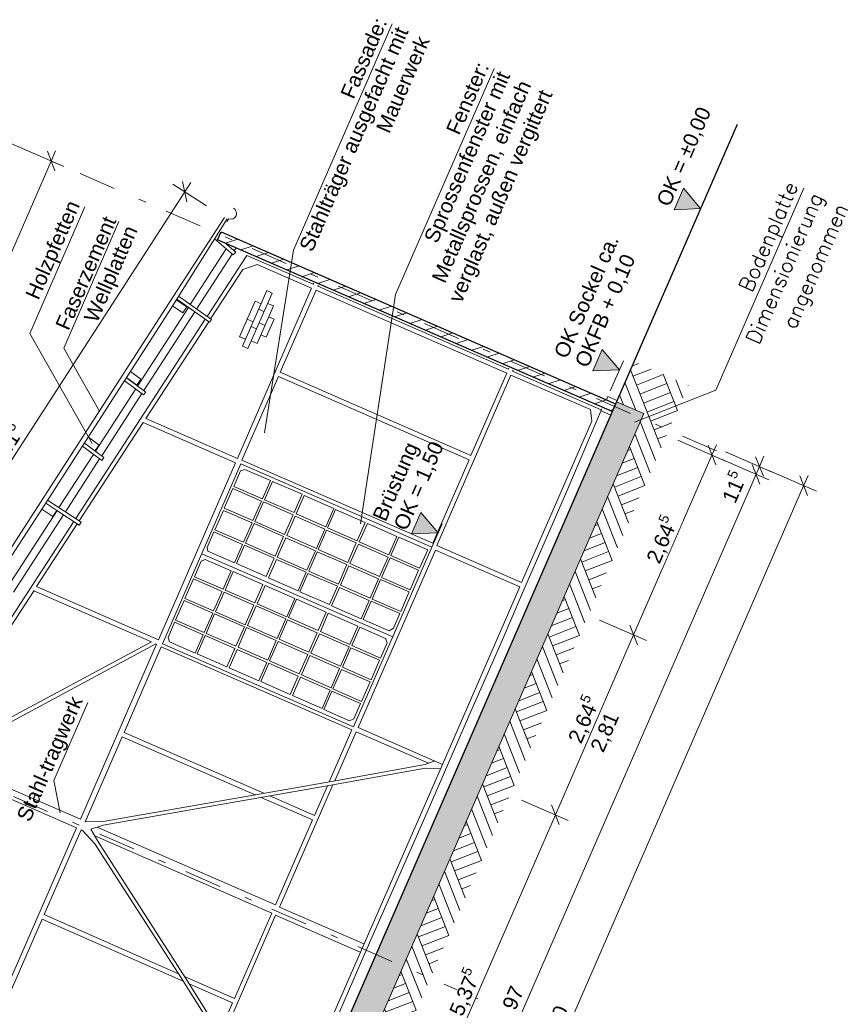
# Model space of a CAD drawing. Header units: metres. Extents: x -43 to 551, y 11 to 64.
# Tile 28 of 36: x 348 to 359, y 21 to 34. Entities that reach past the tile are written whole.
import ezdxf

# ---------------------------------------------------------------- set-up
doc = ezdxf.new("R2010")
doc.units = ezdxf.units.M
doc.header["$MEASUREMENT"] = 0
doc.linetypes.add('Achslinie 01', pattern=[1.166667, 0.5, -0.3, 0, -0.366667])
doc.linetypes.add('Wipeout_Contour', pattern=[1, 0, -1])
for name, color, linetype in [('00_Achsraster', 7, 'Continuous'), ('GBE_Beschriftung', 7, 'Continuous'), ('GBE_Dach', 7, 'Continuous'), ('GBE_Fen_Tuer', 7, 'Continuous'), ('GBE_Wand_Decke_tragend_Ansicht', 7, 'Continuous'), ('GBE_Wand_Decke_tragend_Schnitt', 7, 'Continuous'), ('GBE_Wand_Decke_tragend_Schraffur', 7, 'Continuous'), ('NEU_GBE_Bemassung_fsa', 7, 'Continuous'), ('NEU_GBE_Boden', 7, 'Continuous'), ('NEU_GBE_Hoehenkoten', 7, 'Continuous'), ('NEU_GBE_Holzbalken', 7, 'Continuous'), ('NEU_GBE_Regenrinne', 7, 'Continuous'), ('NEU_GBE_Traeger', 7, 'Continuous')]:
    doc.layers.add(name, color=color, linetype=linetype)
doc.styles.add('ERSTELLTER_STIL_1', font='txt')
doc.dimstyles.new('ERSTELLTER_STIL__1', dxfattribs={"dimtxt": 0.2, "dimasz": 0.190285, "dimexe": 0.18, "dimexo": 0.5, "dimgap": 0.09, "dimtad": 1, "dimzin": 0, "dimdsep": 46, "dimtxsty": 'ERSTELLTER_STIL_1', "dimblk": 'ARROWHEAD_6', "dimblk1": 'ARROWHEAD_6', "dimblk2": 'ARROWHEAD_6', "dimcen": 0.09, "dimclrd": 7, "dimclre": 7, "dimclrt": 7, "dimazin": 0, "dimtfac": 1, "dimtdec": 4, "dimtmove": 2, "dimatfit": 3, "dimfxl": 1, "dimtolj": 1, "dimtzin": 0, "dimarcsym": 0})
doc.dimstyles.new('ERSTELLTER_STIL__2', dxfattribs={"dimtxt": 0.2, "dimasz": 0.190285, "dimexe": 0.18, "dimexo": 0.5, "dimgap": 0.09, "dimtad": 1, "dimzin": 0, "dimdsep": 46, "dimtxsty": 'ERSTELLTER_STIL_1', "dimblk": 'ARROWHEAD_6', "dimblk1": 'ARROWHEAD_6', "dimblk2": 'ARROWHEAD_6', "dimcen": 0.09, "dimclrd": 7, "dimclre": 7, "dimclrt": 7, "dimazin": 0, "dimtfac": 1, "dimtdec": 4, "dimtmove": 0, "dimatfit": 3, "dimfxl": 1, "dimtolj": 1, "dimtzin": 0, "dimarcsym": 0})
doc.dimstyles.new('ERSTELLTER_STIL__3', dxfattribs={"dimtxt": 0.2, "dimasz": 0.190285, "dimexe": 0.18, "dimexo": 0.5, "dimgap": 0.09, "dimtad": 1, "dimzin": 0, "dimdsep": 46, "dimtxsty": 'ERSTELLTER_STIL_1', "dimblk": 'ARROWHEAD_6', "dimblk1": 'ARROWHEAD_6', "dimblk2": 'ARROWHEAD_6', "dimcen": 0.09, "dimclrd": 8, "dimclre": 8, "dimclrt": 8, "dimazin": 0, "dimtfac": 1, "dimtdec": 4, "dimtmove": 0, "dimatfit": 3, "dimfxl": 1, "dimtolj": 1, "dimtzin": 0, "dimarcsym": 0})
doc.dimstyles.new('ERSTELLTER_STIL__5', dxfattribs={"dimtxt": 0.2, "dimasz": 0.190285, "dimexe": 0.18, "dimexo": 0.35, "dimgap": 0.09, "dimtad": 1, "dimzin": 0, "dimdsep": 46, "dimtxsty": 'ERSTELLTER_STIL_1', "dimblk": 'ARROWHEAD_6', "dimblk1": 'ARROWHEAD_6', "dimblk2": 'ARROWHEAD_6', "dimcen": 0.09, "dimclrd": 7, "dimclre": 7, "dimclrt": 7, "dimazin": 0, "dimtfac": 1, "dimtdec": 4, "dimtmove": 0, "dimatfit": 3, "dimfxl": 1, "dimtolj": 1, "dimtzin": 0, "dimarcsym": 0})

# ---------------------------------------------------------------- blocks, each defined once
blk = doc.blocks.new('*D76', base_point=(383.397, 0))
at = {"layer": 'NEU_GBE_Bemassung_fsa', "color": 7, "linetype": 'Continuous', "lineweight": 13}
for p, q in [((352.892, 18.181), (355.04, 23.111)), ((353.065, 18.106), (352.434, 18.38)), ((352.841, 18.312), (352.944, 18.049)), ((351.838, 15.76), (352.892, 18.181)), ((352.01, 15.685), (351.38, 15.96)), ((351.786, 15.892), (351.89, 15.628)), ((350.776, 13.321), (351.838, 15.76))]:
    blk.add_line(p, q, dxfattribs=at)
at = {"color": 254, "linetype": 'Wipeout_Contour', "lineweight": 0, "ltscale": 1410.594463}
blk.add_wipeout([(352.239, 16.697), (352.479, 17.248), (352.235, 17.355), (351.995, 16.804)], dxfattribs=at).dxf.layer = 'NEU_GBE_Bemassung_fsa'
at = {"layer": 'NEU_GBE_Bemassung_fsa', "color": 7, "lineweight": 13, "insert": (352.222, 16.742), "char_height": 0.2, "attachment_point": 7, "rotation": 66.4651, "style": 'ERSTELLTER_STIL_1'}
blk.add_mtext('\\A1;{\\pql;\\fArial|b0|i0|c0|p34;2,64}', dxfattribs=at)
blk = doc.blocks.new('ARROWHEAD_6')
at = {"color": 0, "linetype": 'Continuous', "lineweight": 0}
for p, q in [((0, 0), (-1, 0)), ((-0.5, -0.5), (0.5, 0.5))]:
    blk.add_line(p, q, dxfattribs=at)
blk = doc.blocks.new('*D77', base_point=(383.397, 0))
at = {"layer": 'NEU_GBE_Bemassung_fsa', "color": 7, "linetype": 'Continuous', "lineweight": 13}
for p, q in [((354.988, 23.243), (355.092, 22.979)), ((352.892, 18.181), (355.04, 23.111)), ((353.065, 18.106), (352.434, 18.38)), ((352.841, 18.312), (352.944, 18.049))]:
    blk.add_line(p, q, dxfattribs=at)
at = {"color": 254, "linetype": 'Wipeout_Contour', "lineweight": 0, "ltscale": 1417.772804}
blk.add_wipeout([(353.82, 20.327), (354.1, 20.97), (353.855, 21.076), (353.575, 20.433)], dxfattribs=at).dxf.layer = 'NEU_GBE_Bemassung_fsa'
at = {"layer": 'NEU_GBE_Bemassung_fsa', "color": 7, "lineweight": 13, "insert": (353.838, 20.355), "char_height": 0.2, "attachment_point": 7, "rotation": 66.4651, "style": 'ERSTELLTER_STIL_1'}
blk.add_mtext('\\A1;{\\pql;\\fArial|b0|i0|c0|p34;5,37\\fArial|b0|i0|c0|p34;\\A1{\\H.66x;\\S5^  ;}}', dxfattribs=at)
blk = doc.blocks.new('*D78', base_point=(383.397, 0))
at = {"layer": 'NEU_GBE_Bemassung_fsa', "color": 7, "linetype": 'Continuous', "lineweight": 13}
for p, q in [((356.044, 25.668), (356.148, 25.404)), ((355.04, 23.111), (356.096, 25.536)), ((355.212, 23.036), (354.581, 23.31)), ((354.988, 23.243), (355.092, 22.979)), ((352.892, 18.181), (355.04, 23.111))]:
    blk.add_line(p, q, dxfattribs=at)
at = {"color": 254, "linetype": 'Wipeout_Contour', "lineweight": 0, "ltscale": 1425.099763}
blk.add_wipeout([(355.422, 24.004), (355.702, 24.647), (355.457, 24.754), (355.177, 24.111)], dxfattribs=at).dxf.layer = 'NEU_GBE_Bemassung_fsa'
at = {"layer": 'NEU_GBE_Bemassung_fsa', "color": 7, "lineweight": 13, "insert": (355.44, 24.033), "char_height": 0.2, "attachment_point": 7, "rotation": 66.4651, "style": 'ERSTELLTER_STIL_1'}
blk.add_mtext('\\A1;{\\pql;\\fArial|b0|i0|c0|p34;2,64\\fArial|b0|i0|c0|p34;\\A1{\\H.66x;\\S5^  ;}}', dxfattribs=at)
blk = doc.blocks.new('*D79', base_point=(383.397, 0))
at = {"layer": 'NEU_GBE_Bemassung_fsa', "color": 7, "linetype": 'Continuous', "lineweight": 13}
for p, q in [((357.325, 27.887), (356.694, 28.162)), ((357.204, 27.83), (357.101, 28.094)), ((357.153, 27.962), (357.213, 28.1)), ((356.096, 25.536), (357.153, 27.962)), ((356.268, 25.461), (355.637, 25.735)), ((356.044, 25.668), (356.148, 25.404)), ((355.04, 23.111), (356.096, 25.536))]:
    blk.add_line(p, q, dxfattribs=at)
at = {"color": 254, "linetype": 'Wipeout_Contour', "lineweight": 0, "ltscale": 1430.010346}
blk.add_wipeout([(356.478, 26.43), (356.758, 27.073), (356.514, 27.18), (356.233, 26.536)], dxfattribs=at).dxf.layer = 'NEU_GBE_Bemassung_fsa'
at = {"layer": 'NEU_GBE_Bemassung_fsa', "color": 7, "lineweight": 13, "insert": (356.497, 26.458), "char_height": 0.2, "attachment_point": 7, "rotation": 66.4651, "style": 'ERSTELLTER_STIL_1'}
blk.add_mtext('\\A1;{\\pql;\\fArial|b0|i0|c0|p34;2,64\\fArial|b0|i0|c0|p34;\\A1{\\H.66x;\\S5^  ;}}', dxfattribs=at)
blk = doc.blocks.new('*D80', base_point=(383.397, 0))
at = {"layer": '00_Achsraster', "color": 8, "linetype": 'Continuous', "lineweight": 18}
for p, q in [((345.019, 24.538), (348.238, 31.928)), ((344.967, 24.67), (345.071, 24.406)), ((341.815, 17.183), (345.019, 24.538)), ((341.988, 17.108), (341.357, 17.382)), ((341.764, 17.315), (341.867, 17.051)), ((341.755, 17.045), (341.815, 17.183))]:
    blk.add_line(p, q, dxfattribs=at)
at = {"color": 254, "linetype": 'Wipeout_Contour', "lineweight": 0, "ltscale": 1375.702743}
blk.add_wipeout([(343.29, 20.591), (343.528, 21.137), (343.288, 21.242), (343.05, 20.695)], dxfattribs=at).dxf.layer = '00_Achsraster'
at = {"layer": '00_Achsraster', "color": 8, "lineweight": 18, "insert": (343.274, 20.632), "char_height": 0.2, "attachment_point": 7, "rotation": 66.4651, "style": 'ERSTELLTER_STIL_1'}
blk.add_mtext('\\A1;{\\pql;\\fArial|b0|i0|c0|p34;8,02}', dxfattribs=at)
blk = doc.blocks.new('*D81', base_point=(383.397, 0))
at = {"layer": '00_Achsraster', "color": 8, "linetype": 'Continuous', "lineweight": 18}
for p, q in [((348.41, 31.853), (347.779, 32.128)), ((348.289, 31.796), (348.186, 32.06)), ((348.238, 31.928), (348.298, 32.066)), ((345.019, 24.538), (348.238, 31.928)), ((345.191, 24.463), (344.56, 24.737)), ((344.967, 24.67), (345.071, 24.406)), ((341.815, 17.183), (345.019, 24.538))]:
    blk.add_line(p, q, dxfattribs=at)
at = {"color": 254, "linetype": 'Wipeout_Contour', "lineweight": 0, "ltscale": 1390.612028}
blk.add_wipeout([(346.501, 27.963), (346.739, 28.51), (346.499, 28.614), (346.261, 28.068)], dxfattribs=at).dxf.layer = '00_Achsraster'
at = {"layer": '00_Achsraster', "color": 8, "lineweight": 18, "insert": (346.485, 28.004), "char_height": 0.2, "attachment_point": 7, "rotation": 66.4651, "style": 'ERSTELLTER_STIL_1'}
blk.add_mtext('\\A1;{\\pql;\\fArial|b0|i0|c0|p34;8,06}', dxfattribs=at)
blk = doc.blocks.new('*D82', base_point=(383.397, 0))
at = {"layer": 'NEU_GBE_Bemassung_fsa', "color": 7, "linetype": 'Continuous', "lineweight": 13}
for p, q in [((351.371, 13.062), (357.748, 27.703)), ((351.497, 12.881), (350.867, 13.156)), ((351.543, 12.987), (350.913, 13.261)), ((351.319, 13.193), (351.423, 12.93)), ((351.273, 13.088), (351.377, 12.824)), ((351.325, 12.956), (351.371, 13.062)), ((351.265, 12.818), (351.325, 12.956))]:
    blk.add_line(p, q, dxfattribs=at)
blk = doc.blocks.new('*D83', base_point=(383.397, 0))
at = {"layer": 'NEU_GBE_Bemassung_fsa', "color": 7, "linetype": 'Continuous', "lineweight": 13}
for p, q in [((357.8, 27.571), (357.696, 27.835)), ((351.371, 13.062), (357.748, 27.703)), ((351.319, 13.193), (351.423, 12.93))]:
    blk.add_line(p, q, dxfattribs=at)
at = {"color": 254, "linetype": 'Wipeout_Contour', "lineweight": 0, "ltscale": 1434.232511}
blk.add_wipeout([(357.535, 27.229), (357.715, 27.644), (357.47, 27.751), (357.29, 27.336)], dxfattribs=at).dxf.layer = 'NEU_GBE_Bemassung_fsa'
at = {"color": 254, "linetype": 'Wipeout_Contour', "lineweight": 0, "ltscale": 1420.045391}
blk.add_wipeout([(354.399, 20.031), (354.707, 20.739), (354.445, 20.853), (354.137, 20.145)], dxfattribs=at).dxf.layer = 'NEU_GBE_Bemassung_fsa'
at = {"color": 254, "linetype": 'Wipeout_Contour', "lineweight": 0, "ltscale": 1406.508848}
blk.add_wipeout([(351.407, 13.174), (351.595, 13.606), (351.333, 13.72), (351.145, 13.288)], dxfattribs=at).dxf.layer = 'NEU_GBE_Bemassung_fsa'
at = {"layer": 'NEU_GBE_Bemassung_fsa', "color": 7, "lineweight": 13, "char_height": 0.2, "attachment_point": 7, "rotation": 66.4651, "style": 'ERSTELLTER_STIL_1'}
for s, insert in [('\\A1;{\\pql;\\fArial|b0|i0|c0|p34;11\\fArial|b0|i0|c0|p34;\\A1{\\H.66x;\\S5^  ;}}', (357.519, 27.273)), ('\\A1;{\\pql;\\fArial|b0|i0|c0|p34;15,97}', (354.377, 20.088)), ('\\A1;{\\pql;\\fArial|b0|i0|c0|p34;11\\fArial|b0|i0|c0|p34;\\A1{\\H.66x;\\S5^  ;}}', (351.386, 13.229))]:
    blk.add_mtext(s, dxfattribs=dict(at, insert=insert))
blk = doc.blocks.new('*D84', base_point=(383.397, 0))
at = {"layer": 'NEU_GBE_Bemassung_fsa', "color": 7, "linetype": 'Continuous', "lineweight": 13}
for p, q in [((357.92, 27.628), (357.289, 27.902)), ((357.966, 27.733), (357.335, 28.008)), ((357.742, 27.94), (357.846, 27.676)), ((357.794, 27.808), (357.854, 27.946)), ((357.8, 27.571), (357.696, 27.835)), ((357.748, 27.703), (357.794, 27.808)), ((351.371, 13.062), (357.748, 27.703))]:
    blk.add_line(p, q, dxfattribs=at)
blk = doc.blocks.new('*D85', base_point=(383.397, 0))
at = {"layer": 'NEU_GBE_Bemassung_fsa', "color": 7, "linetype": 'Continuous', "lineweight": 13}
for p, q in [((358.561, 27.474), (357.93, 27.749)), ((358.441, 27.417), (358.337, 27.681)), ((358.389, 27.549), (358.449, 27.687)), ((351.92, 12.697), (358.389, 27.549)), ((352.092, 12.622), (351.462, 12.897)), ((351.868, 12.829), (351.972, 12.565)), ((351.86, 12.559), (351.92, 12.697))]:
    blk.add_line(p, q, dxfattribs=at)
at = {"color": 254, "linetype": 'Wipeout_Contour', "lineweight": 0, "ltscale": 1422.398583}
blk.add_wipeout([(354.998, 19.78), (355.299, 20.471), (355.054, 20.578), (354.753, 19.887)], dxfattribs=at).dxf.layer = 'NEU_GBE_Bemassung_fsa'
at = {"layer": 'NEU_GBE_Bemassung_fsa', "color": 7, "lineweight": 13, "insert": (354.981, 19.824), "char_height": 0.2, "attachment_point": 7, "rotation": 66.4651, "style": 'ERSTELLTER_STIL_1'}
blk.add_mtext('\\A1;{\\pql;\\fArial|b0|i0|c0|p34;16,20}', dxfattribs=at)
blk = doc.blocks.new('*D95', base_point=(383.397, 0))
at = {"layer": 'NEU_GBE_Bemassung_fsa', "color": 7, "linetype": 'Continuous', "lineweight": 13}
for p, q in [((349.881, 31.616), (350.333, 31.324)), ((350.069, 31.376), (350.009, 31.653)), ((350.121, 31.64), (350.039, 31.514)), ((350.039, 31.514), (345.473, 24.446)), ((345.444, 24.584), (345.503, 24.307)), ((345.316, 24.548), (345.767, 24.256)), ((345.473, 24.446), (345.392, 24.319))]:
    blk.add_line(p, q, dxfattribs=at)
at = {"color": 254, "linetype": 'Wipeout_Contour', "lineweight": 0, "ltscale": 1395.077281}
blk.add_wipeout([(347.561, 27.689), (347.941, 28.278), (347.717, 28.423), (347.336, 27.834)], dxfattribs=at).dxf.layer = 'NEU_GBE_Bemassung_fsa'
at = {"layer": 'NEU_GBE_Bemassung_fsa', "color": 7, "lineweight": 13, "insert": (347.583, 27.714), "char_height": 0.2, "attachment_point": 7, "rotation": 57.1395, "style": 'ERSTELLTER_STIL_1'}
blk.add_mtext('\\A1;{\\pql;\\fArial|b0|i0|c0|p34;8,41\\fArial|b0|i0|c0|p34;\\A1{\\H.66x;\\S5^  ;}}', dxfattribs=at)

msp = doc.modelspace()

# ---------------------------------------------------------------- hatches: boundary and pattern name
at = {"layer": 'GBE_Wand_Decke_tragend_Schraffur', "linetype": 'Continuous', "lineweight": 18, "true_color": 0x5f5f5f}
h = msp.add_hatch(dxfattribs=at)
h.set_pattern_fill('MW_Kalksandstein_0004', color=251, style=0, pattern_type=2)
h.set_pattern_definition([(18, (383.39662, 0), (-0.04635255, 0.1426585), [])])
h.paths.add_polyline_path([(355.807, 28.548), (350.483, 30.867), (350.529, 30.973), (355.853, 28.653)])
at = {"layer": 'GBE_Wand_Decke_tragend_Schraffur', "linetype": 'Continuous', "lineweight": 13}
h = msp.add_hatch(dxfattribs=at)
h.set_pattern_fill('Stahlbeton_0004', style=0, pattern_type=2)
h.set_pattern_definition([(111.4651, (359.11225, 35.76236), (0.1116769, 0.0439121), []), (111.4651, (359.05641, 35.7404), (0.1116769, 0.0439121), [0.09, -0.03])])
h.paths.add_polyline_path([(349.371, 13.773), (355.865, 28.682), (356.232, 28.523), (349.738, 13.613)])
at = {"layer": 'NEU_GBE_Boden', "linetype": 'Continuous', "lineweight": 18}
h = msp.add_hatch(dxfattribs=at)
h.set_pattern_fill('Erde_0004', color=9, style=0, pattern_type=2)
h.set_pattern_definition([(111.4651, (360.4301, 37.16033), (0.36295, 0.1427144), []), (111.465, (360.3091, 37.11276), (0.7259, 0.285429), []), (111.465, (360.1881, 37.0652), (0.7259, 0.285429), []), (201.4651, (360.06714, 37.01761), (-0.04757145, 0.1209833), [0.39, -0.39])])
h.paths.add_polyline_path([(349.241, 13.474), (349.371, 13.773), (349.738, 13.613), (356.232, 28.523), (355.865, 28.682), (356.101, 29.224), (356.834, 28.904), (349.975, 13.154)])
at = {"layer": 'NEU_GBE_Hoehenkoten', "linetype": 'Continuous', "lineweight": 13}
for points in [[(356.642, 31.272), (356.768, 31.561), (357, 31.288)], [(355.547, 29.097), (355.673, 29.385), (355.905, 29.112)], [(353.1, 26.899), (353.226, 27.188), (353.459, 26.915)]]:
    msp.add_hatch(color=7, dxfattribs=at).paths.add_polyline_path(points)

# ---------------------------------------------------------------- linework, layer by layer
at = {"layer": '00_Achsraster', "color": 253, "linetype": 'Achslinie 01', "lineweight": 18, "true_color": 0x9f9f9f}
for p, q in [((357.215, 28.018), (347.588, 32.211)), ((353.996, 20.628), (344.369, 24.821))]:
    msp.add_line(p, q, dxfattribs=at)
at = {"layer": 'GBE_Beschriftung', "color": 7, "linetype": 'Continuous', "lineweight": 13}
msp.add_line((355.958, 29.233), (355.781, 28.828), dxfattribs=at)
for points in [[(351.114, 28.264), (351.508, 30.725), (352.838, 33.777)], [(352.409, 27.033), (352.884, 30.126), (354.213, 33.178)], [(356.106, 28.406), (357.207, 28.839), (358.392, 31.561)], [(348.792, 28.117), (347.949, 29.604), (348.692, 31.31)], [(348.894, 28.546), (348.408, 29.405), (349.151, 31.111)], [(348.358, 23.136), (348.274, 23.574), (348.732, 24.625)]]:
    msp.add_lwpolyline(points, dxfattribs=at)
at = {"layer": 'GBE_Dach', "color": 253, "linetype": 'Continuous', "lineweight": 18, "true_color": 0x9f9f9f, "flags": 128}
msp.add_lwpolyline([(346.013, 24.105), (349.83, 30.014), (350.576, 31.168)], dxfattribs=at)
at = {"layer": 'GBE_Dach', "color": 7, "linetype": 'Continuous', "lineweight": 13, "flags": 128}
msp.add_lwpolyline([(350.611, 31.149), (349.855, 29.944), (348.13, 27.26), (346.837, 25.277), (346.348, 24.511), (346.061, 24.084)], dxfattribs=at)
at = {"layer": 'GBE_Fen_Tuer', "color": 7, "linetype": 'Continuous', "lineweight": 13}
for p, q in [((350.849, 27.77), (350.793, 27.75)), ((350.353, 26.666), (350.343, 26.718)), ((350.27, 26.631), (352.846, 25.509)), ((350.315, 26.554), (350.262, 26.532)), ((349.836, 25.442), (349.814, 25.504)), ((352.856, 25.629), (352.796, 25.593)), ((352.769, 25.429), (352.749, 25.49)), ((352.322, 24.403), (352.264, 24.38))]:
    msp.add_line(p, q, dxfattribs=at)
at = {"layer": 'GBE_Fen_Tuer', "color": 7, "linetype": 'Continuous', "lineweight": 13, "flags": 128}
for points in [[(349.741, 25.418), (350.798, 27.843), (353.374, 26.721), (352.318, 24.296)], [(350.96, 27.078), (351.074, 27.341), (350.688, 27.51), (350.573, 27.247)], [(351.514, 27.186), (351.622, 27.434), (351.222, 27.608), (351.114, 27.36)], [(351.944, 26.995), (352.052, 27.243), (351.651, 27.418), (351.543, 27.17)], [(351.387, 26.892), (351.501, 27.155), (351.101, 27.33), (350.986, 27.067)], [(352.367, 26.807), (352.475, 27.055), (352.075, 27.229), (351.967, 26.981)], [(350.832, 26.786), (350.947, 27.049), (350.561, 27.217), (350.446, 26.954)], [(351.816, 26.702), (351.93, 26.965), (351.53, 27.14), (351.416, 26.877)], [(351.259, 26.6), (351.374, 26.863), (350.974, 27.038), (350.859, 26.775)], [(352.795, 26.617), (352.903, 26.865), (352.503, 27.039), (352.395, 26.791)], [(351.689, 26.41), (351.803, 26.673), (351.403, 26.847), (351.288, 26.584)], [(352.24, 26.514), (352.354, 26.777), (351.954, 26.951), (351.839, 26.688)], [(353.209, 26.438), (353.317, 26.686), (352.93, 26.854), (352.822, 26.606)], [(351.139, 26.324), (351.247, 26.571), (350.846, 26.746), (350.738, 26.498)], [(352.668, 26.324), (352.782, 26.587), (352.382, 26.761), (352.268, 26.498)], [(352.112, 26.222), (352.227, 26.485), (351.827, 26.659), (351.712, 26.396)], [(353.081, 26.145), (353.195, 26.408), (352.809, 26.576), (352.695, 26.313)], [(351.568, 26.133), (351.676, 26.381), (351.276, 26.555), (351.168, 26.308)], [(352.541, 26.031), (352.655, 26.294), (352.255, 26.469), (352.14, 26.206)], [(351.092, 26.215), (350.984, 25.968), (350.583, 26.142), (350.691, 26.39)], [(351.992, 25.945), (352.1, 26.193), (351.699, 26.367), (351.591, 26.119)], [(350.544, 26.124), (350.429, 25.861), (350.043, 26.03), (350.158, 26.293)], [(351.523, 26.029), (351.415, 25.781), (351.015, 25.956), (351.123, 26.204)], [(352.42, 25.755), (352.528, 26.002), (352.128, 26.177), (352.02, 25.929)], [(352.954, 25.853), (353.068, 26.116), (352.682, 26.284), (352.567, 26.021)], [(350.971, 25.938), (350.856, 25.675), (350.456, 25.85), (350.571, 26.113)], [(350.417, 25.832), (350.302, 25.569), (349.916, 25.737), (350.031, 26)], [(351.402, 25.752), (351.288, 25.489), (350.887, 25.664), (351.002, 25.927)], [(351.948, 25.844), (351.84, 25.596), (351.44, 25.771), (351.548, 26.018)], [(350.844, 25.646), (350.729, 25.383), (350.329, 25.558), (350.443, 25.821)], [(352.377, 25.655), (352.269, 25.407), (351.869, 25.582), (351.976, 25.83)], [(351.275, 25.46), (351.16, 25.197), (350.76, 25.372), (350.875, 25.635)], [(351.827, 25.567), (351.713, 25.304), (351.312, 25.479), (351.427, 25.742)], [(350.716, 25.353), (350.608, 25.105), (350.208, 25.28), (350.316, 25.528)], [(352.256, 25.378), (352.142, 25.115), (351.741, 25.29), (351.856, 25.553)], [(351.7, 25.275), (351.585, 25.012), (351.185, 25.186), (351.3, 25.449)], [(351.147, 25.167), (351.039, 24.919), (350.639, 25.094), (350.747, 25.342)], [(352.129, 25.086), (352.014, 24.823), (351.614, 24.998), (351.729, 25.261)], [(352.667, 25.196), (352.553, 24.933), (352.166, 25.101), (352.281, 25.364)], [(351.572, 24.982), (351.464, 24.734), (351.064, 24.908), (351.172, 25.156)], [(352.001, 24.793), (351.893, 24.545), (351.493, 24.72), (351.601, 24.968)], [(352.54, 24.904), (352.426, 24.641), (352.039, 24.809), (352.154, 25.072)]]:
    msp.add_lwpolyline(points, close=True, dxfattribs=at)
for points in [[(350.793, 27.75), (350.701, 27.54), (351.087, 27.372), (351.195, 27.619), (350.849, 27.77)], [(350.353, 26.666), (350.712, 26.509), (350.82, 26.757), (350.433, 26.925), (350.343, 26.718)], [(350.315, 26.554), (350.665, 26.401), (350.557, 26.154), (350.171, 26.322), (350.262, 26.532)], [(352.856, 25.629), (352.941, 25.824), (352.555, 25.992), (352.447, 25.744), (352.796, 25.593)], [(349.814, 25.504), (349.903, 25.707), (350.289, 25.539), (350.181, 25.291), (349.836, 25.442)], [(352.769, 25.429), (352.68, 25.225), (352.294, 25.393), (352.402, 25.641), (352.749, 25.49)], [(352.264, 24.38), (351.918, 24.531), (352.026, 24.779), (352.413, 24.611), (352.322, 24.403)]]:
    msp.add_lwpolyline(points, dxfattribs=at)
at = {"layer": 'GBE_Wand_Decke_tragend_Ansicht', "color": 7, "linetype": 'Continuous', "lineweight": 13}
for p, q in [((350.878, 30.656), (350.342, 29.832)), ((350.878, 30.656), (351.773, 30.266)), ((350.822, 30.465), (350.389, 29.799)), ((351.018, 30.533), (350.822, 30.465)), ((351.018, 30.533), (351.75, 30.214)), ((351.779, 30.281), (351.773, 30.266)), ((351.75, 30.214), (350.75, 27.917)), ((351.811, 30.188), (351.327, 29.079)), ((351.811, 30.188), (354.384, 29.067)), ((351.84, 30.254), (351.833, 30.24)), ((351.833, 30.24), (354.407, 29.119)), ((350.317, 29.794), (348.568, 27.107)), ((350.364, 29.761), (349.515, 28.455)), ((354.413, 29.133), (354.407, 29.119)), ((354.469, 29.109), (354.463, 29.094)), ((354.463, 29.094), (355.66, 28.573)), ((351.303, 29.021), (350.811, 27.894)), ((353.876, 27.9), (351.303, 29.021)), ((353.901, 27.958), (351.327, 29.079)), ((354.44, 29.042), (353.439, 26.743)), ((354.384, 29.067), (353.901, 27.958)), ((354.44, 29.042), (355.515, 28.575)), ((355.749, 28.754), (355.729, 28.707)), ((355.749, 28.754), (355.873, 28.7)), ((355.515, 28.575), (355.53, 28.42)), ((355.656, 28.56), (355.787, 28.502)), ((349.515, 28.455), (350.75, 27.917)), ((355.53, 28.42), (354.582, 26.245)), ((349.479, 28.4), (348.616, 27.075)), ((349.479, 28.4), (350.724, 27.858)), ((350.811, 27.894), (353.385, 26.773)), ((353.876, 27.9), (353.385, 26.773)), ((350.724, 27.858), (349.685, 25.472)), ((348.542, 27.067), (346.736, 24.294)), ((348.59, 27.035), (348.039, 26.188)), ((353.439, 26.743), (354.582, 26.245)), ((353.423, 26.681), (352.381, 24.286)), ((353.423, 26.681), (354.56, 26.186)), ((348.039, 26.188), (349.685, 25.472)), ((354.56, 26.186), (353.517, 23.791)), ((348.007, 26.138), (346.785, 24.261)), ((348.004, 26.133), (349.59, 25.442)), ((349.59, 25.442), (346.7, 23.891)), ((349.648, 25.417), (346.762, 23.864)), ((349.66, 25.412), (348.631, 23.05)), ((349.723, 25.376), (349.221, 24.222)), ((349.648, 25.417), (349.66, 25.412)), ((349.723, 25.376), (352.294, 24.257)), ((349.221, 24.222), (351.107, 23.401)), ((352.294, 24.257), (351.989, 23.556)), ((352.351, 24.23), (352.063, 23.569)), ((352.351, 24.23), (353.327, 23.805)), ((352.381, 24.286), (353.517, 23.791)), ((349.195, 24.163), (348.695, 23.017)), ((349.195, 24.163), (350.991, 23.38)), ((346.525, 23.968), (348.631, 23.05)), ((346.475, 23.854), (348.58, 22.937)), ((353.517, 23.791), (351.331, 18.788)), ((353.284, 23.789), (353.412, 23.837)), ((353.491, 23.732), (353.289, 23.74)), ((352.039, 23.515), (351.32, 21.865)), ((351.965, 23.502), (351.791, 23.103)), ((351.072, 23.345), (351.765, 23.043)), ((351.188, 23.365), (351.791, 23.103)), ((348.94, 23.02), (348.695, 23.016)), ((351.765, 23.043), (351.266, 21.897)), ((348.58, 22.937), (347.55, 20.573)), ((348.641, 22.906), (348.144, 21.765)), ((348.641, 22.906), (348.665, 22.896)), ((348.826, 22.719), (348.665, 22.896)), ((348.937, 22.969), (348.772, 22.918)), ((348.867, 22.753), (348.772, 22.918)), ((348.859, 22.945), (351.266, 21.897)), ((348.825, 22.826), (351.213, 21.786)), ((351.213, 21.786), (350.711, 20.635)), ((351.32, 21.865), (352.456, 21.37)), ((348.118, 21.705), (347.609, 20.537)), ((348.118, 21.705), (350.018, 20.867)), ((349.954, 20.968), (348.144, 21.765)), ((351.266, 21.755), (350.55, 20.111)), ((351.266, 21.755), (352.407, 21.258)), ((350.711, 20.635), (350.038, 20.931)), ((350.101, 20.831), (350.685, 20.574)), ((350.685, 20.574), (350.511, 20.174))]:
    msp.add_line(p, q, dxfattribs=at)
at = {"layer": 'GBE_Wand_Decke_tragend_Ansicht', "color": 9, "linetype": 'Continuous', "lineweight": 18}
for p, q in [((351.145, 30.18), (350.819, 29.432)), ((351.218, 30.148), (350.892, 29.4)), ((351.145, 30.18), (351.218, 30.148)), ((350.988, 30.04), (350.778, 29.559)), ((350.988, 30.04), (351.069, 30.004)), ((351.237, 29.974), (351.016, 29.467)), ((351.036, 29.929), (351.108, 29.897)), ((351.157, 30.009), (351.237, 29.974)), ((350.881, 29.795), (350.962, 29.76)), ((351.245, 29.795), (351.139, 29.551)), ((351.173, 29.826), (351.245, 29.795)), ((350.935, 29.697), (351.007, 29.665)), ((351.042, 29.746), (351.123, 29.711)), ((350.778, 29.559), (350.859, 29.524)), ((350.936, 29.501), (351.016, 29.467)), ((351.067, 29.583), (351.139, 29.551)), ((350.819, 29.432), (350.892, 29.4))]:
    msp.add_line(p, q, dxfattribs=at)
at = {"layer": 'GBE_Wand_Decke_tragend_Ansicht', "color": 7, "linetype": 'Continuous', "lineweight": 13, "flags": 128}
for points in [[(355.666, 28.588), (355.207, 27.507), (354.582, 26.075), (354.32, 25.46), (353.899, 24.503), (353.279, 23.076), (352.481, 21.273), (351.783, 19.652), (350.559, 16.856), (349.307, 13.961)], [(348.94, 23.02), (352.019, 23.561), (353.284, 23.789)], [(348.937, 22.969), (352.01, 23.51), (353.289, 23.74)], [(351.163, 19.048), (349.99, 20.912), (348.826, 22.719)], [(351.195, 19.078), (350.054, 20.905), (348.867, 22.753)]]:
    msp.add_lwpolyline(points, dxfattribs=at)
at = {"layer": 'GBE_Wand_Decke_tragend_Schnitt', "color": 7, "linetype": 'Continuous', "lineweight": 25}
msp.add_line((357.494, 32.42), (349.241, 13.474), dxfattribs=at)
at = {"layer": 'GBE_Wand_Decke_tragend_Schraffur', "color": 7, "linetype": 'Continuous', "lineweight": 25, "flags": 128}
msp.add_lwpolyline([(355.807, 28.548), (350.483, 30.867), (350.529, 30.973), (355.853, 28.653)], close=True, dxfattribs=at)
at = {"layer": 'GBE_Wand_Decke_tragend_Schraffur', "color": 7, "linetype": 'Continuous', "lineweight": 13, "flags": 128}
msp.add_lwpolyline([(349.371, 13.773), (355.865, 28.682), (356.232, 28.523), (349.738, 13.613)], close=True, dxfattribs=at)
at = {"layer": 'NEU_GBE_Hoehenkoten', "color": 7, "linetype": 'Continuous', "lineweight": 13}
msp.add_line((353.329, 26.617), (353.511, 27.036), dxfattribs=at)
at = {"layer": 'NEU_GBE_Hoehenkoten', "color": 7, "linetype": 'Continuous', "lineweight": 13, "flags": 128}
for points in [[(356.642, 31.272), (356.768, 31.561), (357, 31.288)], [(355.547, 29.097), (355.673, 29.385), (355.905, 29.112)], [(353.1, 26.899), (353.226, 27.188), (353.459, 26.915)]]:
    msp.add_lwpolyline(points, close=True, dxfattribs=at)
at = {"layer": 'NEU_GBE_Holzbalken', "color": 7, "linetype": 'Continuous', "lineweight": 13}
for p, q in [((350.6, 30.742), (350.114, 29.992)), ((350.733, 30.758), (350.706, 30.716)), ((350.679, 30.674), (350.199, 29.932)), ((350.09, 29.954), (349.404, 28.893)), ((350.174, 29.894), (349.487, 28.832)), ((349.378, 28.855), (348.835, 28.014)), ((349.462, 28.793), (348.919, 27.953)), ((348.807, 27.972), (348.343, 27.254)), ((348.891, 27.911), (348.429, 27.197)), ((348.317, 27.214), (347.641, 26.169)), ((348.403, 27.157), (347.727, 26.112))]:
    msp.add_line(p, q, dxfattribs=at)
at = {"layer": 'NEU_GBE_Holzbalken', "color": 7, "linetype": 'Continuous', "lineweight": 13, "flags": 128}
for points in [[(349.926, 30.057), (350.068, 29.96), (350.013, 29.88), (349.875, 29.975)], [(349.307, 29.09), (349.449, 28.984), (349.391, 28.907), (349.254, 29.009)], [(348.739, 28.206), (348.886, 28.096), (348.828, 28.019), (348.686, 28.125)], [(348.164, 27.312), (348.312, 27.217), (348.259, 27.136), (348.112, 27.231)]]:
    msp.add_lwpolyline(points, dxfattribs=at)
at = {"layer": 'NEU_GBE_Regenrinne', "color": 7, "linetype": 'Continuous', "lineweight": 18}
msp.add_line((350.635, 31.148), (350.607, 31.111), dxfattribs=at)
msp.add_arc((350.661, 31.222), 0.0785, 250.6792, 62.251, dxfattribs=at)
at = {"layer": 'NEU_GBE_Traeger', "color": 7, "linetype": 'Continuous', "lineweight": 13}
for p, q in [((350.692, 30.662), (350.439, 30.879)), ((350.729, 30.697), (350.579, 30.825)), ((350.729, 30.697), (350.692, 30.662)), ((350.374, 29.754), (349.931, 30.065)), ((350.399, 29.792), (349.955, 30.104)), ((350.399, 29.792), (350.374, 29.754)), ((349.483, 28.777), (349.222, 28.97)), ((349.514, 28.812), (349.252, 29.005)), ((349.514, 28.812), (349.483, 28.777)), ((348.658, 28.081), (348.921, 27.889)), ((348.828, 28.019), (348.95, 27.93)), ((348.921, 27.889), (348.95, 27.93)), ((348.19, 27.353), (348.641, 27.059)), ((348.312, 27.217), (348.615, 27.019)), ((348.641, 27.059), (348.615, 27.019))]:
    msp.add_line(p, q, dxfattribs=at)

# ---------------------------------------------------------------- texts
at = {"layer": 'GBE_Beschriftung', "color": 7, "linetype": 'Continuous', "lineweight": 13, "char_height": 0.2, "width": 3.32054, "attachment_point": 3, "rotation": 66.4651, "style": 'ERSTELLTER_STIL_1'}
for s, insert, line_spacing_factor in [('\\A1;{\\pqr;\\fArial|b0|i0|c0|p34;Fassade:\\P\\pqr;\\fArial|b0|i0|c0|p34;Stahlträger ausgefacht mit Mauerwerk}', (352.592, 33.884), 0.937974), ('\\A1;{\\pqr;\\fArial|b0|i0|c0|p34;Fenster:\\P\\pqr;\\fArial|b0|i0|c0|p34;Sprossenfenster mit Metallsprossen, einfach verglast, außen vergittert}', (353.967, 33.285), 0.932314)]:
    msp.add_mtext(s, dxfattribs=dict(at, insert=insert, line_spacing_factor=line_spacing_factor))
at = {"layer": 'GBE_Beschriftung', "color": 7, "linetype": 'Continuous', "lineweight": 13, "insert": (358.137, 31.672), "char_height": 0.2, "width": 3, "attachment_point": 3, "rotation": 66.4651, "line_spacing_factor": 1.104894}
msp.add_mtext('\\A1;{\\pqr;\\Ftxt.shx;Bodenplatte\\P\\pqr;\\Ftxt.shx;Dimensionierung angenommen}', dxfattribs=at)
at = {"layer": 'NEU_GBE_Hoehenkoten', "color": 7, "linetype": 'Continuous', "lineweight": 100, "insert": (356.396, 31.379), "char_height": 0.2, "attachment_point": 1, "rotation": 66.4651, "style": 'ERSTELLTER_STIL_1'}
msp.add_mtext('\\A1;{\\pql;\\fArial|b0|i0|c0|p34;OK = \\fArial|b0|i0|c0|p34;±\\fArial|b0|i0|c0|p34;0,00}', dxfattribs=at)
at = {"layer": 'NEU_GBE_Hoehenkoten', "color": 7, "linetype": 'Continuous', "lineweight": 100, "insert": (355.012, 29.329), "char_height": 0.2, "attachment_point": 1, "rotation": 66.4651, "line_spacing_factor": 0.921249, "style": 'ERSTELLTER_STIL_1'}
msp.add_mtext('\\A1;{\\pql;\\fArial|b0|i0|c0|p34;OK Sockel ca.\\P\\pql;\\fArial|b0|i0|c0|p34;OKFB + 0,10}', dxfattribs=at)

# ---------------------------------------------------------------- next in the draw order: dimensions: what is measured, and where the dimension line sits
at = {"layer": '00_Achsraster', "color": 8, "linetype": 'Continuous', "lineweight": 18}
dim = msp.add_linear_dim(base=(345.019, 24.538), p1=(341.166, 17.466), p2=(344.369, 24.821), angle=66.4651, dimstyle='ERSTELLTER_STIL__3', dxfattribs=at)
dim.commit()
dim.dimension.update_dxf_attribs({"geometry": '*D80', "text_midpoint": (343.292, 20.923), "dimtype": 160, "text_rotation": 66.4651})
at = {"layer": 'NEU_GBE_Bemassung_fsa', "color": 7, "linetype": 'Continuous', "lineweight": 13}
dim = msp.add_linear_dim(base=(352.892, 18.181), p1=(349.109, 16.949), p2=(350.164, 19.369), angle=66.4651, dimstyle='ERSTELLTER_STIL__2', dxfattribs=at)
dim.commit()
dim.dimension.update_dxf_attribs({"geometry": '*D76', "text_midpoint": (352.24, 17.033), "dimtype": 160, "text_rotation": 66.4651})

# ---------------------------------------------------------------- next in the draw order: dimensions: what is measured, and where the dimension line sits
at = {"layer": '00_Achsraster', "color": 8, "linetype": 'Continuous', "lineweight": 18}
dim = msp.add_linear_dim(base=(348.238, 31.928), p1=(344.369, 24.821), p2=(347.588, 32.211), angle=66.4651, dimstyle='ERSTELLTER_STIL__3', dxfattribs=at)
dim.commit()
dim.dimension.update_dxf_attribs({"geometry": '*D81', "text_midpoint": (346.503, 28.296), "dimtype": 160, "text_rotation": 66.4651})
at = {"layer": 'NEU_GBE_Bemassung_fsa', "color": 7, "linetype": 'Continuous', "lineweight": 13}
dim = msp.add_linear_dim(base=(355.04, 23.111), p1=(350.164, 19.369), p2=(352.318, 24.296), angle=66.4651, dimstyle='ERSTELLTER_STIL__2', dxfattribs=at)
dim.commit()
dim.dimension.update_dxf_attribs({"geometry": '*D77', "text_midpoint": (353.92, 20.89), "dimtype": 160, "text_rotation": 66.4651})

# ---------------------------------------------------------------- next in the draw order: dimensions: what is measured, and where the dimension line sits
dim = msp.add_linear_dim(base=(356.0959, 25.53573), p1=(352.31826, 24.29604), p2=(353.37443, 26.72103), angle=66.46509, dimstyle='ERSTELLTER_STIL__2', dxfattribs=at)
dim.commit()
dim.dimension.update_dxf_attribs({"geometry": '*D78', "text_midpoint": (355.52147, 24.56743), "dimtype": 160, "text_rotation": 66.46509})

# ---------------------------------------------------------------- next in the draw order: dimensions: what is measured, and where the dimension line sits
dim = msp.add_linear_dim(base=(357.153, 27.962), p1=(353.374, 26.721), p2=(355.807, 28.548), angle=66.4651, dimstyle='ERSTELLTER_STIL__2', dxfattribs=at)
dim.commit()
dim.dimension.update_dxf_attribs({"geometry": '*D79', "text_midpoint": (356.578, 26.993), "dimtype": 160, "text_rotation": 66.4651})

# ---------------------------------------------------------------- next in the draw order: dimensions: what is measured, and where the dimension line sits
dim = msp.add_linear_dim(base=(351.371, 13.0616), p1=(349.3839, 13.8016), p2=(349.4299, 13.9071), angle=66.4651, dimstyle='ERSTELLTER_STIL__1', dxfattribs=at)
dim.commit()
dim.dimension.update_dxf_attribs({"geometry": '*D82', "text_midpoint": (351.4544, 13.6412), "dimtype": 160, "text_rotation": 66.4651})

# ---------------------------------------------------------------- next in the draw order: dimensions: what is measured, and where the dimension line sits
dim = msp.add_linear_dim(base=(357.748, 27.703), p1=(349.43, 13.907), p2=(355.807, 28.548), angle=66.4651, dimstyle='ERSTELLTER_STIL__1', dxfattribs=at)
dim.commit()
dim.dimension.update_dxf_attribs({"geometry": '*D83', "text_midpoint": (354.426, 20.451), "dimtype": 160, "text_rotation": 66.4651})

# ---------------------------------------------------------------- next in the draw order: dimensions: what is measured, and where the dimension line sits
dim = msp.add_linear_dim(base=(357.7937, 27.8083), p1=(355.8072, 28.5479), p2=(355.8531, 28.6535), angle=66.4651, dimstyle='ERSTELLTER_STIL__2', dxfattribs=at)
dim.commit()
dim.dimension.update_dxf_attribs({"geometry": '*D84', "text_midpoint": (357.5872, 27.6847), "dimtype": 160, "text_rotation": 66.4651})

# ---------------------------------------------------------------- next in the draw order: dimensions: what is measured, and where the dimension line sits
dim = msp.add_linear_dim(base=(358.389, 27.549), p1=(349.384, 13.802), p2=(355.853, 28.653), angle=66.4651, dimstyle='ERSTELLTER_STIL__2', dxfattribs=at)
dim.commit()
dim.dimension.update_dxf_attribs({"geometry": '*D85', "text_midpoint": (355.03, 20.188), "dimtype": 160, "text_rotation": 66.4651})

# ---------------------------------------------------------------- next in the draw order: texts
at = {"layer": 'NEU_GBE_Hoehenkoten', "color": 7, "linetype": 'Continuous', "lineweight": 100, "insert": (352.566, 27.132), "char_height": 0.2, "attachment_point": 1, "rotation": 66.4651, "line_spacing_factor": 0.927555, "style": 'ERSTELLTER_STIL_1'}
msp.add_mtext('\\A1;{\\pql;\\fArial|b0|i0|c0|p34;Brüstung\\P\\pql;\\fArial|b0|i0|c0|p34;OK = 1,50}', dxfattribs=at)
at = {"layer": 'NEU_GBE_Hoehenkoten', "color": 7, "linetype": 'Continuous', "lineweight": 100, "insert": (355.612, 24.267), "char_height": 0.2, "attachment_point": 2, "rotation": 66.4651, "style": 'ERSTELLTER_STIL_1'}
msp.add_mtext('\\A1;{\\pqc;\\fArial|b0|i0|c0|p34;2,81}', dxfattribs=at)

# ---------------------------------------------------------------- next in the draw order: dimensions: what is measured, and where the dimension line sits
at = {"layer": 'NEU_GBE_Bemassung_fsa', "color": 7, "linetype": 'Continuous', "lineweight": 13}
dim = msp.add_linear_dim(base=(345.4733, 24.4457), p1=(350.5756, 31.1676), p2=(345.977, 24.1204), angle=237.1395, dimstyle='ERSTELLTER_STIL__5', dxfattribs=at)
dim.commit()
dim.dimension.update_dxf_attribs({"geometry": '*D95', "text_midpoint": (347.7501, 28.2284), "dimtype": 160, "text_rotation": 57.1395})

# ---------------------------------------------------------------- next in the draw order: texts
at = {"layer": 'GBE_Beschriftung', "color": 7, "linetype": 'Continuous', "lineweight": 13, "insert": (348.446, 31.418), "char_height": 0.2, "attachment_point": 3, "rotation": 66.4651, "style": 'ERSTELLTER_STIL_1'}
msp.add_mtext('\\A1;{\\pqr;\\fArial|b0|i0|c0|p34;Holzpfetten}', dxfattribs=at)
at = {"layer": 'GBE_Beschriftung', "color": 7, "linetype": 'Continuous', "lineweight": 13, "insert": (348.938, 31.205), "char_height": 0.2, "width": 1.86305, "attachment_point": 3, "rotation": 66.4651, "line_spacing_factor": 0.939991, "style": 'ERSTELLTER_STIL_1'}
msp.add_mtext('\\A1;{\\pqr;\\fArial|b0|i0|c0|p34;Faserzement Wellplatten}', dxfattribs=at)
at = {"layer": 'GBE_Beschriftung', "color": 7, "linetype": 'Continuous', "lineweight": 13, "insert": (348.485, 24.733), "char_height": 0.2, "width": 1.1467, "attachment_point": 3, "rotation": 66.4651, "style": 'ERSTELLTER_STIL_1'}
msp.add_mtext('\\A1;{\\pqr;\\fArial|b0|i0|c0|p34;Stahl-tragwerk}', dxfattribs=at)

doc.saveas('drawing.dxf')
